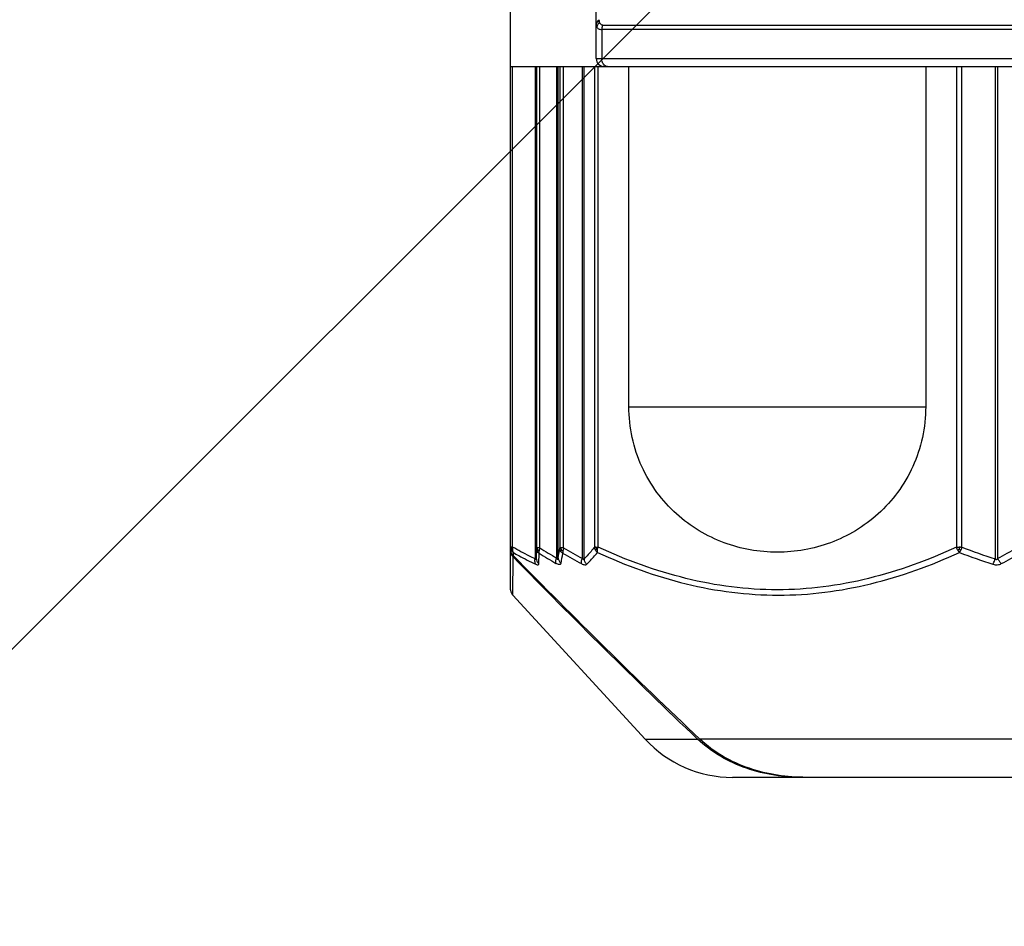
# Model space of a CAD drawing. Header units: millimetres. Extents: x 16 to 3344, y 34 to 2360.
# Tile 63 of 127: x 2014 to 2039, y 1473 to 1496. Entities that reach past the tile are written whole.
import ezdxf

# ---------------------------------------------------------------- set-up
doc = ezdxf.new("R2010")
doc.units = ezdxf.units.MM
doc.header["$LTSCALE"] = 185.02
doc.header["$PDMODE"] = 3
doc.header["$PDSIZE"] = 0.3
doc.linetypes.add('CENTER', pattern=[0.6, 0.375, -0.075, 0.075, -0.075])
doc.layers.get('0').update_dxf_attribs({"linetype": 'CONTINUOUS'})
doc.layers.get('Defpoints').update_dxf_attribs({"linetype": 'CONTINUOUS'})
for name, color, linetype in [('BASE_ASM_PBL25', 7, 'CONTINUOUS'), ('DEFAULT_1', 7, 'CENTER'), ('new_view_6_VBL24', 7, 'CONTINUOUS'), ('TOP_ASM_PBL26', 7, 'CONTINUOUS')]:
    doc.layers.add(name, color=color, linetype=linetype)
doc.styles.get("Standard").update_dxf_attribs({"font": 'malgun.ttf'})
doc.dimstyles.new('DIMSTYLE_4', dxfattribs={"dimtxt": 16, "dimasz": 6, "dimexe": 1, "dimexo": 0.5, "dimtad": 1, "dimdsep": 46, "dimtxsty": 'Standard', "dimblk": '_FILLED', "dimblk1": '_FILLED', "dimblk2": '_FILLED', "dimcen": 0.09, "dimclrt": 134, "dimazin": 2, "dimtp": 0.8, "dimtm": 0.8, "dimtfac": 1, "dimtofl": 0, "dimtmove": 0, "dimatfit": 1, "dimldrblk": '_FILLED', "dimfxl": 1, "dimtolj": 1, "dimarcsym": 0})
doc.dimstyles.new('DIMSTYLE_5', dxfattribs={"dimtxt": 16, "dimasz": 6, "dimexe": 1, "dimexo": 0.5, "dimtad": 1, "dimdsep": 46, "dimtxsty": 'Standard', "dimblk": '_FILLED', "dimblk1": '_FILLED', "dimblk2": '_FILLED', "dimcen": 0.09, "dimclrt": 134, "dimazin": 2, "dimtp": 0.5, "dimtm": 0.5, "dimtfac": 1, "dimtofl": 0, "dimtmove": 0, "dimatfit": 1, "dimldrblk": '_FILLED', "dimfxl": 1, "dimtolj": 1, "dimarcsym": 0})
doc.dimstyles.new('DIMSTYLE_6', dxfattribs={"dimtxt": 16, "dimasz": 6, "dimexe": 1, "dimexo": 0.5, "dimgap": 4, "dimtad": 1, "dimdec": 1, "dimdsep": 46, "dimtxsty": 'Standard', "dimblk": '_FILLED', "dimblk1": '_FILLED', "dimblk2": '_FILLED', "dimcen": 0.09, "dimclrt": 134, "dimazin": 2, "dimtp": 0.5, "dimtm": 0.5, "dimtfac": 1, "dimtdec": 65535, "dimtofl": 0, "dimtmove": 0, "dimatfit": 3, "dimldrblk": '_FILLED', "dimfxl": 1, "dimtolj": 1, "dimarcsym": 0})

# ---------------------------------------------------------------- blocks, each defined once
blk = doc.blocks.new('_FILLED')
at = {"color": 0, "linetype": 'ByBlock'}
blk.add_solid([(0, 0), (-1, 0.2), (-1, -0.2)], dxfattribs=at)
blk = doc.blocks.new('*D6')
at = {"color": 0, "lineweight": -2, "transparency": 16777216}
for p, q in [((2366.928, 1880.859), (2407.857, 1911.02)), ((2407.857, 1911.02), (2460.471, 1911.02)), ((2040.09, 1639.91), (2040.09, 1640.09)), ((2040, 1640), (2040.18, 1640))]:
    blk.add_line(p, q, dxfattribs=at)
at = {"layer": 'Defpoints', "color": 0, "transparency": 16777216}
for p in [(2362.098, 1877.299), (1718.082, 1402.701)]:
    blk.add_point(p, dxfattribs=at)
at = {"color": 0, "lineweight": -2, "transparency": 16777216, "xscale": 6, "yscale": 6, "zscale": 6, "rotation": 216.3878298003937}
blk.add_blockref('_FILLED', (2362.098, 1877.299), dxfattribs=at)
at = {"color": 134, "transparency": 16777216, "insert": (2405.41, 1932.979), "char_height": 16, "width": 58.13333, "attachment_point": 1, "line_spacing_factor": 0.9}
blk.add_mtext('\\A1;%%C800', dxfattribs=at)
blk = doc.blocks.new('*D7')
at = {"color": 0, "lineweight": -2, "transparency": 16777216}
for p, q in [((2154.715, 1476.17), (2154.895, 1476.17)), ((2154.805, 1476.08), (2154.805, 1476.26)), ((2354.254, 1424.63), (2417.964, 1408.166))]:
    blk.add_line(p, q, dxfattribs=at)
at = {"layer": 'Defpoints', "color": 0, "transparency": 16777216}
for p in [(1961.166, 1526.208), (2348.444, 1426.131)]:
    blk.add_point(p, dxfattribs=at)
at = {"color": 0, "lineweight": -2, "transparency": 16777216, "xscale": 6, "yscale": 6, "zscale": 6, "rotation": 165.5110754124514}
blk.add_blockref('_FILLED', (2348.444, 1426.131), dxfattribs=at)
at = {"color": 134, "transparency": 16777216, "insert": (2415.326, 1430.125), "char_height": 16, "width": 79.52593, "attachment_point": 1, "line_spacing_factor": 0.9}
blk.add_mtext('\\A1;3-%%c400', dxfattribs=at)
blk = doc.blocks.new('*D9')
at = {"color": 0, "lineweight": -2, "transparency": 16777216}
for p, q in [((2040.09, 2042), (2040.09, 2094.594)), ((1809.512, 1310.701), (1779.346, 1267.618))]:
    blk.add_line(p, q, dxfattribs=at)
blk.add_arc((2040.09, 1640), 453.594, 90.7579, 234.2421, dxfattribs=at)
at = {"layer": 'Defpoints', "color": 0, "transparency": 16777216}
for p in [(2040.09, 2041.5), (2040.09, 2036.964), (1701.244, 1941.547), (1812.401, 1314.826), (1809.799, 1311.11)]:
    blk.add_point(p, dxfattribs=at)
at = {"color": 0, "lineweight": -2, "transparency": 16777216, "xscale": 6, "yscale": 6, "zscale": 6}
for p, rotation in [((2040.09, 2093.594), 0.3789481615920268), ((1779.919, 1268.438), 324.6210518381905)]:
    blk.add_blockref('_FILLED', p, dxfattribs=dict(at, rotation=rotation))
at = {"color": 134, "transparency": 16777216, "insert": (1583.329, 1784.016), "char_height": 16, "width": 47.46667, "attachment_point": 2, "rotation": 72.5, "line_spacing_factor": 0.9}
blk.add_mtext('\\A1;145°', dxfattribs=at)
blk = doc.blocks.new('BASE_ASM_PBL25', base_point=(2156.381, 1661.694))
at = {"layer": 'BASE_ASM_PBL25', "color": 7}
for p, q in [((2145.049, 1574.868), (2145.049, 1577.168)), ((2142.881, 1561.417), (2142.881, 1576.668)), ((2145.127, 1575.841), (2145.127, 1575.854)), ((2167.575, 1575.607), (2145.187, 1575.607)), ((2145.187, 1575.607), (2145.187, 1574.868)), ((2145.212, 1575.718), (2167.551, 1575.718)), ((2145.049, 1574.868), (2167.714, 1574.868)), ((2142.881, 1574.668), (2169.955, 1574.668)), ((2142.932, 1562.497), (2142.932, 1574.668)), ((2143.503, 1574.668), (2143.503, 1562.199)), ((2143.528, 1562.215), (2143.528, 1574.668)), ((2143.533, 1574.668), (2143.533, 1562.477)), ((2143.62, 1562.477), (2143.62, 1574.668)), ((2144.044, 1574.668), (2144.044, 1562.223)), ((2144.087, 1562.223), (2144.087, 1574.668)), ((2144.127, 1574.668), (2144.127, 1562.477)), ((2144.224, 1562.477), (2144.224, 1574.668)), ((2144.695, 1574.668), (2144.695, 1562.215)), ((2144.739, 1562.199), (2144.739, 1574.668)), ((2145.007, 1574.668), (2145.007, 1562.497)), ((2145.097, 1562.497), (2145.097, 1574.668)), ((2145.875, 1566.054), (2145.875, 1574.668)), ((2153.387, 1574.668), (2153.387, 1566.054)), ((2154.165, 1574.668), (2154.165, 1562.497)), ((2154.306, 1562.497), (2154.306, 1574.668)), ((2155.144, 1574.668), (2155.144, 1562.199)), ((2155.214, 1562.215), (2155.214, 1574.668)), ((2145.875, 1566.054), (2153.387, 1566.054)), ((2142.932, 1562.497), (2142.894, 1562.497)), ((2143.533, 1562.477), (2143.528, 1562.215)), ((2143.557, 1562.477), (2143.533, 1562.477)), ((2143.62, 1562.477), (2143.557, 1562.477)), ((2143.595, 1562.08), (2143.603, 1562.341)), ((2144.224, 1562.477), (2144.156, 1562.477)), ((2154.265, 1562.497), (2154.306, 1562.497)), ((2142.934, 1561.282), (2142.943, 1562.25)), ((2142.934, 1561.282), (2142.943, 1562.25)), ((2146.288, 1557.637), (2142.934, 1561.282)), ((2146.288, 1557.637), (2147.614, 1557.637)), ((2166.474, 1557.637), (2147.672, 1557.637)), ((2164.266, 1556.668), (2148.496, 1556.668))]:
    blk.add_line(p, q, dxfattribs=at)
blk.add_lwpolyline([(2142.881, 1561.417), (2142.882, 1561.401), (2142.884, 1561.384), (2142.888, 1561.367), (2142.894, 1561.349), (2142.901, 1561.332), (2142.91, 1561.315), (2142.919, 1561.3), (2142.93, 1561.287), (2142.934, 1561.282)], dxfattribs=at)
for centre, radius, start, end in [((2145.15, 1575.73), 0.102, 165.2944, 179.9983), ((2145.249, 1574.868), 0.2, 180, 270), ((2145, 1562.307), 2.057, 178.4705, 180.5157), ((2152.886, 1577.432), 17.718, 238.4012, 240.0044), ((2152.954, 1577.571), 17.747, 238.2706, 239.8648), ((2116.942, 1566.556), 27.489, 350.9302, 351.4655), ((2115.664, 1566.908), 28.901, 350.3986, 350.9085), ((2153.081, 1577.893), 17.909, 240.2755, 242.0063), ((2153.15, 1578.021), 17.925, 240.1351, 241.8565), ((2154.249, 1556.243), 6.254, 89.8521, 90.1426), ((2155.213, 1562.49), 0.98, 179.6188, 182.6081), ((2160.252, 1578.112), 16.857, 249.1184, 252.1699), ((2160.283, 1578.01), 16.625, 248.9287, 251.996), ((2146.708, 1578.304), 18.199, 297.8663, 299.577), ((2146.798, 1578.339), 18.348, 297.6093, 299.32), ((2148.496, 1559.668), 3, 222.6188, 270)]:
    blk.add_arc(centre, radius, start, end, dxfattribs=at)
for points, knots in [([(2145.049, 1575.743), (2145.049, 1575.765), (2145.066, 1575.812), (2145.105, 1575.842), (2145.127, 1575.854)], [0, 0, 0, 0, 0.462736, 1, 1, 1, 1]), ([(2145.127, 1575.841), (2145.109, 1575.832), (2145.077, 1575.808), (2145.056, 1575.774), (2145.052, 1575.756)], [0, 0, 0, 0, 0.532026, 1, 1, 1, 1]), ([(2145.135, 1575.781), (2145.133, 1575.786), (2145.128, 1575.806), (2145.127, 1575.826), (2145.127, 1575.841)], [0, 0, 0, 0, 0.238225, 1, 1, 1, 1]), ([(2145.049, 1575.73), (2145.049, 1575.725), (2145.049, 1575.704), (2145.054, 1575.684), (2145.061, 1575.671)], [0, 0, 0, 0, 0.264175, 1, 1, 1, 1]), ([(2145.135, 1575.781), (2145.116, 1575.767), (2145.083, 1575.735), (2145.065, 1575.692), (2145.061, 1575.671)], [0, 0, 0, 0, 0.523684, 1, 1, 1, 1]), ([(2145.061, 1575.671), (2145.066, 1575.661), (2145.079, 1575.643), (2145.107, 1575.622), (2145.145, 1575.61), (2145.173, 1575.607), (2145.187, 1575.607)], [0, 0, 0, 0, 0.214086, 0.441199, 0.699074, 1, 1, 1, 1]), ([(2145.212, 1575.718), (2145.202, 1575.718), (2145.184, 1575.721), (2145.152, 1575.74), (2145.14, 1575.765), (2145.135, 1575.781)], [0, 0, 0, 0, 0.268128, 0.51064, 1, 1, 1, 1]), ([(2145.212, 1575.718), (2145.208, 1575.71), (2145.193, 1575.675), (2145.187, 1575.636), (2145.187, 1575.607)], [0, 0, 0, 0, 0.242118, 1, 1, 1, 1]), ([(2145.332, 1574.668), (2145.313, 1574.668), (2145.272, 1574.68), (2145.225, 1574.726), (2145.194, 1574.792), (2145.187, 1574.842), (2145.187, 1574.868)], [0, 0, 0, 0, 0.211917, 0.447886, 0.714187, 1, 1, 1, 1]), ([(2153.387, 1566.054), (2153.387, 1565.792), (2153.331, 1565.27), (2153.086, 1564.531), (2152.701, 1563.875), (2152.204, 1563.325), (2151.624, 1562.896), (2150.784, 1562.492), (2149.631, 1562.286), (2148.478, 1562.492), (2147.638, 1562.896), (2147.058, 1563.325), (2146.562, 1563.875), (2146.176, 1564.531), (2145.931, 1565.27), (2145.875, 1565.792), (2145.875, 1566.054)], [0, 0, 0, 0, 0.067362, 0.133775, 0.198589, 0.261578, 0.322874, 0.382825, 0.5, 0.617175, 0.677126, 0.738422, 0.801411, 0.866225, 0.932638, 1, 1, 1, 1]), ([(2142.894, 1562.497), (2142.892, 1562.497), (2142.889, 1562.497), (2142.885, 1562.497), (2142.883, 1562.497), (2142.881, 1562.497), (2142.881, 1562.497)], [0, 0, 0, 0, 0.434723, 0.747839, 0.936803, 1, 1, 1, 1]), ([(2142.944, 1562.288), (2142.924, 1562.308), (2142.892, 1562.358), (2142.881, 1562.415), (2142.881, 1562.444)], [0, 0, 0, 0, 0.49982, 1, 1, 1, 1]), ([(2142.881, 1562.405), (2142.881, 1562.391), (2142.887, 1562.335), (2142.914, 1562.28), (2142.943, 1562.25)], [0, 0, 0, 0, 0.252215, 1, 1, 1, 1]), ([(2142.901, 1562.446), (2142.9, 1562.444), (2142.898, 1562.436), (2142.897, 1562.428), (2142.898, 1562.423)], [0, 0, 0, 0, 0.273812, 1, 1, 1, 1]), ([(2142.901, 1562.446), (2142.902, 1562.444), (2142.91, 1562.435), (2142.919, 1562.428), (2142.926, 1562.423)], [0, 0, 0, 0, 0.239186, 1, 1, 1, 1]), ([(2142.932, 1562.497), (2142.93, 1562.491), (2142.926, 1562.466), (2142.924, 1562.441), (2142.926, 1562.423)], [0, 0, 0, 0, 0.26065, 1, 1, 1, 1]), ([(2142.926, 1562.423), (2142.926, 1562.417), (2142.929, 1562.396), (2142.936, 1562.375), (2142.944, 1562.361)], [0, 0, 0, 0, 0.265878, 1, 1, 1, 1]), ([(2143.503, 1562.199), (2143.454, 1562.222), (2143.262, 1562.316), (2143.072, 1562.418), (2142.932, 1562.497)], [0, 0, 0, 0, 0.248325, 1, 1, 1, 1]), ([(2142.944, 1562.361), (2142.991, 1562.335), (2143.18, 1562.231), (2143.372, 1562.133), (2143.518, 1562.064)], [0, 0, 0, 0, 0.251636, 1, 1, 1, 1]), ([(2143.552, 1562.402), (2143.552, 1562.404), (2143.554, 1562.412), (2143.559, 1562.419), (2143.563, 1562.425)], [0, 0, 0, 0, 0.205014, 1, 1, 1, 1]), ([(2143.603, 1562.341), (2143.598, 1562.345), (2143.577, 1562.363), (2143.561, 1562.384), (2143.552, 1562.402)], [0, 0, 0, 0, 0.254956, 1, 1, 1, 1]), ([(2143.557, 1562.477), (2143.557, 1562.472), (2143.557, 1562.454), (2143.56, 1562.437), (2143.563, 1562.425)], [0, 0, 0, 0, 0.277761, 1, 1, 1, 1]), ([(2143.563, 1562.425), (2143.566, 1562.423), (2143.577, 1562.414), (2143.59, 1562.406), (2143.6, 1562.402)], [0, 0, 0, 0, 0.232849, 1, 1, 1, 1]), ([(2143.6, 1562.402), (2143.599, 1562.396), (2143.597, 1562.376), (2143.599, 1562.355), (2143.603, 1562.341)], [0, 0, 0, 0, 0.27935, 1, 1, 1, 1]), ([(2143.62, 1562.477), (2143.618, 1562.47), (2143.609, 1562.446), (2143.602, 1562.421), (2143.6, 1562.402)], [0, 0, 0, 0, 0.265284, 1, 1, 1, 1]), ([(2144.156, 1562.477), (2144.152, 1562.477), (2144.142, 1562.476), (2144.133, 1562.477), (2144.127, 1562.477)], [0, 0, 0, 0, 0.386031, 1, 1, 1, 1]), ([(2144.148, 1562.402), (2144.145, 1562.408), (2144.133, 1562.431), (2144.127, 1562.457), (2144.127, 1562.477)], [0, 0, 0, 0, 0.254317, 1, 1, 1, 1]), ([(2144.148, 1562.402), (2144.148, 1562.404), (2144.152, 1562.412), (2144.158, 1562.419), (2144.162, 1562.425)], [0, 0, 0, 0, 0.203991, 1, 1, 1, 1]), ([(2144.202, 1562.341), (2144.196, 1562.345), (2144.175, 1562.362), (2144.158, 1562.384), (2144.148, 1562.402)], [0, 0, 0, 0, 0.255222, 1, 1, 1, 1]), ([(2144.156, 1562.477), (2144.156, 1562.472), (2144.157, 1562.454), (2144.159, 1562.437), (2144.162, 1562.425)], [0, 0, 0, 0, 0.277709, 1, 1, 1, 1]), ([(2144.162, 1562.425), (2144.165, 1562.423), (2144.178, 1562.414), (2144.191, 1562.407), (2144.202, 1562.402)], [0, 0, 0, 0, 0.233814, 1, 1, 1, 1]), ([(2144.202, 1562.402), (2144.201, 1562.396), (2144.198, 1562.376), (2144.199, 1562.355), (2144.202, 1562.341)], [0, 0, 0, 0, 0.280689, 1, 1, 1, 1]), ([(2144.224, 1562.477), (2144.222, 1562.47), (2144.212, 1562.446), (2144.205, 1562.421), (2144.202, 1562.402)], [0, 0, 0, 0, 0.264549, 1, 1, 1, 1]), ([(2145.007, 1562.497), (2144.985, 1562.47), (2144.899, 1562.369), (2144.809, 1562.27), (2144.739, 1562.199)], [0, 0, 0, 0, 0.257096, 1, 1, 1, 1]), ([(2144.809, 1562.064), (2144.832, 1562.087), (2144.926, 1562.183), (2145.016, 1562.284), (2145.082, 1562.361)], [0, 0, 0, 0, 0.242979, 1, 1, 1, 1]), ([(2145.042, 1562.497), (2145.039, 1562.497), (2145.027, 1562.497), (2145.015, 1562.497), (2145.007, 1562.497)], [0, 0, 0, 0, 0.311715, 1, 1, 1, 1]), ([(2145.031, 1562.423), (2145.028, 1562.429), (2145.017, 1562.452), (2145.01, 1562.478), (2145.007, 1562.497)], [0, 0, 0, 0, 0.254039, 1, 1, 1, 1]), ([(2145.031, 1562.423), (2145.032, 1562.425), (2145.037, 1562.433), (2145.043, 1562.44), (2145.048, 1562.446)], [0, 0, 0, 0, 0.217093, 1, 1, 1, 1]), ([(2145.042, 1562.497), (2145.046, 1562.497), (2145.065, 1562.497), (2145.083, 1562.497), (2145.097, 1562.497)], [0, 0, 0, 0, 0.219782, 1, 1, 1, 1]), ([(2145.048, 1562.446), (2145.05, 1562.444), (2145.061, 1562.435), (2145.073, 1562.427), (2145.082, 1562.422)], [0, 0, 0, 0, 0.240885, 1, 1, 1, 1]), ([(2145.082, 1562.361), (2145.082, 1562.366), (2145.079, 1562.386), (2145.081, 1562.407), (2145.082, 1562.422)], [0, 0, 0, 0, 0.219497, 1, 1, 1, 1]), ([(2145.082, 1562.422), (2145.083, 1562.428), (2145.086, 1562.453), (2145.092, 1562.478), (2145.097, 1562.497)], [0, 0, 0, 0, 0.236102, 1, 1, 1, 1]), ([(2145.082, 1562.361), (2145.803, 1562.032), (2146.925, 1561.622), (2148.479, 1561.332), (2149.658, 1561.257), (2150.837, 1561.332), (2152.394, 1561.623), (2153.52, 1562.033), (2154.243, 1562.361)], [0, 0, 0, 0, 0.250789, 0.375323, 0.499496, 0.623742, 0.748491, 1, 1, 1, 1]), ([(2154.165, 1562.497), (2153.45, 1562.168), (2152.338, 1561.758), (2150.798, 1561.467), (2149.631, 1561.393), (2148.465, 1561.467), (2146.925, 1561.758), (2145.812, 1562.168), (2145.097, 1562.497)], [0, 0, 0, 0, 0.251404, 0.375948, 0.499987, 0.624032, 0.748583, 1, 1, 1, 1]), ([(2154.165, 1562.497), (2154.176, 1562.497), (2154.199, 1562.497), (2154.221, 1562.497), (2154.233, 1562.497)], [0, 0, 0, 0, 0.483766, 1, 1, 1, 1]), ([(2154.234, 1562.446), (2154.231, 1562.444), (2154.219, 1562.436), (2154.206, 1562.428), (2154.197, 1562.422)], [0, 0, 0, 0, 0.258625, 1, 1, 1, 1]), ([(2154.197, 1562.422), (2154.2, 1562.417), (2154.214, 1562.395), (2154.23, 1562.375), (2154.243, 1562.361)], [0, 0, 0, 0, 0.259844, 1, 1, 1, 1]), ([(2154.276, 1562.423), (2154.273, 1562.417), (2154.263, 1562.396), (2154.252, 1562.376), (2154.243, 1562.361)], [0, 0, 0, 0, 0.269947, 1, 1, 1, 1]), ([(2154.306, 1562.497), (2154.303, 1562.49), (2154.294, 1562.466), (2154.284, 1562.441), (2154.276, 1562.423)], [0, 0, 0, 0, 0.253584, 1, 1, 1, 1]), ([(2147.614, 1557.637), (2146.818, 1558.388), (2145.251, 1559.915), (2143.71, 1561.469), (2142.943, 1562.25)], [0, 0, 0, 0, 0.499996, 1, 1, 1, 1]), ([(2147.672, 1557.637), (2146.865, 1558.393), (2145.278, 1559.933), (2143.719, 1561.5), (2142.944, 1562.288)], [0, 0, 0, 0, 0.499995, 1, 1, 1, 1]), ([(2143.518, 1562.064), (2143.513, 1562.073), (2143.495, 1562.116), (2143.495, 1562.165), (2143.503, 1562.199)], [0, 0, 0, 0, 0.228789, 1, 1, 1, 1]), ([(2143.528, 1562.215), (2143.528, 1562.21), (2143.528, 1562.202), (2143.526, 1562.193), (2143.523, 1562.187), (2143.518, 1562.185), (2143.513, 1562.188), (2143.507, 1562.193), (2143.504, 1562.197), (2143.503, 1562.199)], [0, 0, 0, 0, 0.300454, 0.429783, 0.531557, 0.610446, 0.709245, 0.841546, 1, 1, 1, 1]), ([(2143.518, 1562.064), (2143.528, 1562.059), (2143.547, 1562.052), (2143.573, 1562.048), (2143.593, 1562.059), (2143.595, 1562.073), (2143.595, 1562.08)], [0, 0, 0, 0, 0.354648, 0.607947, 0.793331, 1, 1, 1, 1]), ([(2143.528, 1562.215), (2143.528, 1562.19), (2143.541, 1562.138), (2143.575, 1562.097), (2143.595, 1562.08)], [0, 0, 0, 0, 0.491972, 1, 1, 1, 1]), ([(2144.029, 1562.087), (2144.023, 1562.107), (2144.022, 1562.154), (2144.035, 1562.199), (2144.044, 1562.223)], [0, 0, 0, 0, 0.44376, 1, 1, 1, 1]), ([(2144.16, 1562.087), (2144.159, 1562.078), (2144.15, 1562.059), (2144.123, 1562.053), (2144.1, 1562.056), (2144.068, 1562.066), (2144.045, 1562.078), (2144.029, 1562.087)], [0, 0, 0, 0, 0.175711, 0.36471, 0.490674, 0.639597, 1, 1, 1, 1]), ([(2144.044, 1562.223), (2144.048, 1562.215), (2144.055, 1562.205), (2144.065, 1562.193), (2144.074, 1562.189), (2144.082, 1562.193), (2144.084, 1562.202), (2144.086, 1562.212), (2144.087, 1562.219), (2144.087, 1562.223)], [0, 0, 0, 0, 0.313505, 0.447991, 0.54854, 0.630605, 0.735421, 0.861962, 1, 1, 1, 1]), ([(2144.087, 1562.223), (2144.088, 1562.197), (2144.103, 1562.144), (2144.139, 1562.104), (2144.16, 1562.087)], [0, 0, 0, 0, 0.489459, 1, 1, 1, 1]), ([(2144.675, 1562.08), (2144.671, 1562.1), (2144.673, 1562.147), (2144.686, 1562.192), (2144.695, 1562.215)], [0, 0, 0, 0, 0.443085, 1, 1, 1, 1]), ([(2144.675, 1562.08), (2144.689, 1562.073), (2144.715, 1562.06), (2144.753, 1562.05), (2144.786, 1562.049), (2144.803, 1562.058), (2144.809, 1562.064)], [0, 0, 0, 0, 0.329344, 0.606745, 0.825897, 1, 1, 1, 1]), ([(2144.739, 1562.199), (2144.738, 1562.195), (2144.735, 1562.188), (2144.726, 1562.185), (2144.719, 1562.188), (2144.713, 1562.192), (2144.704, 1562.201), (2144.698, 1562.21), (2144.695, 1562.216)], [0, 0, 0, 0, 0.215176, 0.30635, 0.412556, 0.540718, 0.685057, 1, 1, 1, 1]), ([(2144.739, 1562.199), (2144.742, 1562.174), (2144.757, 1562.123), (2144.79, 1562.081), (2144.809, 1562.064)], [0, 0, 0, 0, 0.494258, 1, 1, 1, 1]), ([(2155.09, 1562.064), (2155.095, 1562.073), (2155.116, 1562.117), (2155.133, 1562.163), (2155.144, 1562.199)], [0, 0, 0, 0, 0.220755, 1, 1, 1, 1]), ([(2155.09, 1562.064), (2155.125, 1562.052), (2155.199, 1562.044), (2155.27, 1562.063), (2155.301, 1562.08)], [0, 0, 0, 0, 0.512795, 1, 1, 1, 1]), ([(2155.165, 1562.187), (2155.17, 1562.186), (2155.18, 1562.185), (2155.195, 1562.192), (2155.205, 1562.203), (2155.211, 1562.211), (2155.214, 1562.216)], [0, 0, 0, 0, 0.255951, 0.505056, 0.753161, 1, 1, 1, 1]), ([(2155.301, 1562.08), (2155.282, 1562.098), (2155.249, 1562.141), (2155.224, 1562.19), (2155.214, 1562.215)], [0, 0, 0, 0, 0.483941, 1, 1, 1, 1]), ([(2150.284, 1556.668), (2150.042, 1556.668), (2149.556, 1556.703), (2148.847, 1556.876), (2148.182, 1557.179), (2147.79, 1557.471), (2147.614, 1557.637)], [0, 0, 0, 0, 0.250125, 0.500176, 0.750137, 1, 1, 1, 1]), ([(2150.367, 1556.668), (2150.123, 1556.668), (2149.634, 1556.703), (2148.918, 1556.875), (2148.246, 1557.177), (2147.85, 1557.47), (2147.672, 1557.637)], [0, 0, 0, 0, 0.25013, 0.500183, 0.750144, 1, 1, 1, 1])]:
    blk.add_open_spline(points, degree=3, knots=knots, dxfattribs=at)
for points in [[(2142.881, 1562.497), (2142.881, 1562.472), (2142.887, 1562.446), (2142.898, 1562.423)], [(2142.894, 1562.497), (2142.894, 1562.48), (2142.897, 1562.463), (2142.901, 1562.446)], [(2142.898, 1562.423), (2142.908, 1562.399), (2142.925, 1562.378), (2142.944, 1562.361)], [(2143.552, 1562.402), (2143.54, 1562.425), (2143.534, 1562.451), (2143.533, 1562.477)], [(2145.082, 1562.361), (2145.062, 1562.378), (2145.044, 1562.4), (2145.031, 1562.423)], [(2145.042, 1562.497), (2145.042, 1562.48), (2145.044, 1562.463), (2145.048, 1562.446)], [(2154.165, 1562.497), (2154.172, 1562.471), (2154.183, 1562.446), (2154.197, 1562.422)], [(2154.234, 1562.446), (2154.248, 1562.437), (2154.261, 1562.43), (2154.276, 1562.423)], [(2155.165, 1562.187), (2155.157, 1562.189), (2155.15, 1562.194), (2155.144, 1562.199)]]:
    blk.add_open_spline(points, degree=3, dxfattribs=at)
blk = doc.blocks.new('NEW_VIEW_6_VBL24', base_point=(2156.381, 1856.943))
at = {"layer": 'BASE_ASM_PBL25'}
blk.add_blockref('BASE_ASM_PBL25', (2156.381, 1661.694), dxfattribs=at)
blk = doc.blocks.new('TOP_ASM_PBL26', base_point=(2156.381, 2003.954))
at = {"layer": 'TOP_ASM_PBL26', "color": 7}
blk.add_open_spline([(2087.103, 1919.968), (2087.093, 1921.217), (2087.122, 1923.714), (2087.18, 1927.46), (2087.29, 1931.205), (2087.439, 1934.948), (2087.632, 1938.69), (2087.947, 1943.675), (2088.347, 1948.654), (2088.833, 1953.626), (2089.239, 1957.35), (2089.689, 1961.069), (2090.097, 1964.164), (2090.447, 1966.637), (2090.814, 1969.108), (2091.29, 1972.193), (2091.849, 1975.898), (2092.379, 1979.606), (2092.892, 1983.317), (2093.548, 1988.269), (2094.316, 1994.465), (2095.155, 2001.911), (2095.908, 2009.365), (2096.58, 2016.823), (2097.176, 2024.269), (2097.61, 2030.46), (2097.92, 2035.386), (2098.063, 2037.837), (2098.132, 2039.058)], degree=3, knots=[0, 0, 0, 0, 0.0313, 0.062601, 0.093901, 0.125202, 0.156502, 0.187803, 0.250403, 0.281704, 0.313004, 0.344305, 0.375606, 0.391256, 0.406906, 0.438207, 0.469507, 0.500808, 0.532109, 0.563409, 0.62601, 0.688611, 0.751212, 0.813801, 0.876285, 0.938463, 0.969339, 1, 1, 1, 1], dxfattribs=at)
blk = doc.blocks.new('rotated0440N')
at = {"layer": 'TOP_ASM_PBL26', "rotation": 205}
blk.add_blockref('TOP_ASM_PBL26', (4081.414, 1536.533), dxfattribs=at)

msp = doc.modelspace()

# ---------------------------------------------------------------- linework, layer by layer
at = {"color": 134, "linetype": 'Continuous'}
msp.add_line((1832.871, 1298.848), (2054.622, 1520.599), dxfattribs=at)
at = {"color": 7}
msp.add_arc((2040.09, 1640), 400, 305, 235, dxfattribs=at)
at = {"layer": 'DEFAULT_1', "color": 1}
msp.add_circle((2040.09, 1640), 200, dxfattribs=at)
msp.add_arc((2154.805, 1476.17), 200, 160, 235, dxfattribs=at)

# ---------------------------------------------------------------- block references
msp.add_blockref('rotated0440N', (-2120.545, -136.571))
at = {"layer": 'new_view_6_VBL24'}
msp.add_blockref('NEW_VIEW_6_VBL24', (2040.09, 1776.975), dxfattribs=at)

# ---------------------------------------------------------------- dimensions: what is measured, and where the dimension line sits
at = {"color": 134}
dim = msp.add_angular_dim_2l(base=(1701.244, 1941.547), line1=((2040.09, 2036.964), (2040.09, 2041.5)), line2=((1812.401, 1314.826), (1809.799, 1311.11)), dimstyle='DIMSTYLE_6', dxfattribs=at)
dim.commit()
dim.dimension.update_dxf_attribs({"geometry": '*D9', "text_midpoint": (1607.49, 1776.398), "dimtype": 162})
for p1, p2, text, dimstyle, picture, middle in [((1718.082, 1402.701), (2362.098, 1877.299), '%%C<>', 'DIMSTYLE_4', '*D6', (2434.476, 1911.02)), ((1961.166, 1526.208), (2348.444, 1426.131), '3-%%c<>', 'DIMSTYLE_5', '*D7', (2455.089, 1408.166))]:
    dim = msp.add_diameter_dim_2p(p1=p1, p2=p2, text=text, dimstyle=dimstyle, override={"dimtih": 1, "dimtoh": 1, "dimpost": '<>'}, dxfattribs=at)
    dim.commit()
    dim.dimension.update_dxf_attribs({"geometry": picture, "text_midpoint": middle, "dimtype": 163})

doc.saveas('drawing.dxf')
